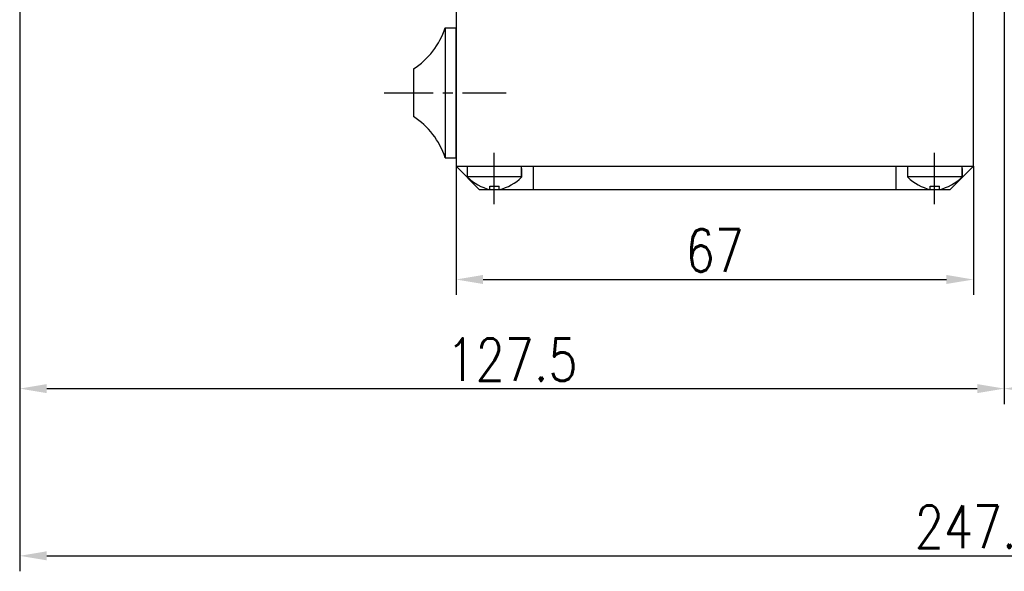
# Model space of a CAD drawing. Header units: inches. Extents: x -753 to 5070, y -3075 to 1581.
# Tile 70 of 178: x 3623 to 3751, y -2725 to -2654. Entities that reach past the tile are written whole.
import ezdxf

# ---------------------------------------------------------------- set-up
doc = ezdxf.new("R2010")
doc.units = ezdxf.units.IN
doc.header["$LTSCALE"] = 10
doc.header["$MEASUREMENT"] = 0
doc.linetypes.add('CENTER', pattern=[10.16, 6.35, -1.27, 1.27, -1.27])
for name, color, linetype in [('1轮廓实线层', 7, 'Continuous'), ('3中心线层', 1, 'CENTER'), ('7标注层', 4, 'Continuous')]:
    doc.layers.add(name, color=color, linetype=linetype)
doc.styles.add('TH_GBDIM', font='romans.shx', dxfattribs={"width": 0.8, "bigfont": 'gbcbig.shx'})
doc.dimstyles.new('TH_GBDIM', dxfattribs={"dimtxt": 3.5, "dimasz": 2.5, "dimexe": 2, "dimexo": 0, "dimgap": 1, "dimtad": 1, "dimdec": 4, "dimdsep": 46, "dimtxsty": 'TH_GBDIM', "dimcen": 0.09, "dimclrd": 4, "dimclre": 4, "dimclrt": 3, "dimadec": 0, "dimazin": 0, "dimtfac": 1, "dimtdec": 4, "dimtmove": 0, "dimatfit": 3, "dimfxl": 1, "dimtzin": 0, "dimarcsym": 0})

# ---------------------------------------------------------------- blocks, each defined once
blk = doc.blocks.new('*D375')
at = {"layer": '7标注层', "color": 4, "lineweight": -2, "transparency": 16777216}
for p, q in [((3750.8, -2561.89), (3750.8, -2703.62)), ((3830.8, -2635.97), (3830.8, -2703.62)), ((3754.3, -2701.62), (3827.3, -2701.62))]:
    blk.add_line(p, q, dxfattribs=at)
at = {"layer": '7标注层', "color": 4, "transparency": 16777216}
for points in [[(3754.3, -2701.04), (3754.3, -2702.21), (3750.8, -2701.62)], [(3827.3, -2701.04), (3827.3, -2702.21), (3830.8, -2701.62)]]:
    blk.add_solid(points, dxfattribs=at)
at = {"layer": 'Defpoints', "color": 0, "transparency": 16777216}
for p in [(3750.8, -2561.89), (3830.8, -2635.97), (3830.8, -2701.62)]:
    blk.add_point(p, dxfattribs=at)
at = {"layer": '7标注层', "color": 3, "transparency": 16777216, "insert": (3790.8, -2697.87), "char_height": 5.5, "attachment_point": 5, "style": 'TH_GBDIM'}
blk.add_mtext('80', dxfattribs=at)
blk = doc.blocks.new('*D392')
at = {"layer": '7标注层', "color": 4, "lineweight": -2, "transparency": 16777216}
for p, q in [((3623.3, -2583.46), (3623.3, -2725.26)), ((3870.8, -2583.46), (3870.8, -2725.26)), ((3626.8, -2723.26), (3867.3, -2723.26))]:
    blk.add_line(p, q, dxfattribs=at)
at = {"layer": '7标注层', "color": 4, "transparency": 16777216}
for points in [[(3626.8, -2722.67), (3626.8, -2723.84), (3623.3, -2723.26)], [(3867.3, -2722.67), (3867.3, -2723.84), (3870.8, -2723.26)]]:
    blk.add_solid(points, dxfattribs=at)
at = {"layer": 'Defpoints', "color": 0, "transparency": 16777216}
for p in [(3623.3, -2583.46), (3870.8, -2583.46), (3870.8, -2723.26)]:
    blk.add_point(p, dxfattribs=at)
at = {"layer": '7标注层', "color": 3, "transparency": 16777216, "insert": (3747.68, -2719.51), "char_height": 5.5, "attachment_point": 5, "style": 'TH_GBDIM'}
blk.add_mtext('247.5', dxfattribs=at)
blk = doc.blocks.new('*D463')
at = {"layer": '7标注层', "color": 4, "lineweight": -2, "transparency": 16777216}
for p, q in [((3750.8, -2561.89), (3750.8, -2703.62)), ((3623.3, -2583.46), (3623.3, -2703.62)), ((3626.8, -2701.62), (3747.3, -2701.62))]:
    blk.add_line(p, q, dxfattribs=at)
at = {"layer": '7标注层', "color": 4, "transparency": 16777216}
for points in [[(3626.8, -2701.04), (3626.8, -2702.21), (3623.3, -2701.62)], [(3747.3, -2701.04), (3747.3, -2702.21), (3750.8, -2701.62)]]:
    blk.add_solid(points, dxfattribs=at)
at = {"layer": 'Defpoints', "color": 0, "transparency": 16777216}
for p in [(3750.8, -2561.89), (3623.3, -2583.46), (3750.8, -2701.62)]:
    blk.add_point(p, dxfattribs=at)
at = {"layer": '7标注层', "color": 3, "transparency": 16777216, "insert": (3687.05, -2697.87), "char_height": 5.5, "attachment_point": 5, "style": 'TH_GBDIM'}
blk.add_mtext('127.5', dxfattribs=at)
blk = doc.blocks.new('*D465')
at = {"layer": '7标注层', "color": 4, "lineweight": -2, "transparency": 16777216}
for p, q in [((3679.8, -2672.85), (3679.8, -2689.51)), ((3746.8, -2672.85), (3746.8, -2689.51)), ((3683.3, -2687.51), (3743.3, -2687.51))]:
    blk.add_line(p, q, dxfattribs=at)
at = {"layer": '7标注层', "color": 4, "transparency": 16777216}
for points in [[(3683.3, -2686.92), (3683.3, -2688.09), (3679.8, -2687.51)], [(3743.3, -2686.92), (3743.3, -2688.09), (3746.8, -2687.51)]]:
    blk.add_solid(points, dxfattribs=at)
at = {"layer": 'Defpoints', "color": 0, "transparency": 16777216}
for p in [(3679.8, -2672.85), (3746.8, -2672.85), (3746.8, -2687.51)]:
    blk.add_point(p, dxfattribs=at)
at = {"layer": '7标注层', "color": 3, "transparency": 16777216, "insert": (3713.3, -2683.76), "char_height": 5.5, "attachment_point": 5, "style": 'TH_GBDIM'}
blk.add_mtext('67', dxfattribs=at)

msp = doc.modelspace()

# ---------------------------------------------------------------- linework, layer by layer
for p, q in [((3746.797, -2672.847), (3746.797, -2641.847)), ((3681.297, -2674.283), (3681.297, -2672.847)), ((3688.297, -2674.283), (3688.297, -2672.847)), ((3688.297, -2673.15), (3688.297, -2674.283)), ((3738.297, -2674.283), (3738.297, -2672.847)), ((3745.344, -2674.283), (3745.344, -2672.847)), ((3745.344, -2673.15), (3745.344, -2674.283)), ((3681.297, -2674.188), (3688.297, -2674.188)), ((3738.297, -2674.188), (3745.297, -2674.188)), ((3684.197, -2675.447), (3685.397, -2675.447)), ((3684.197, -2675.875), (3684.197, -2675.447)), ((3685.397, -2675.875), (3685.397, -2675.447)), ((3741.197, -2675.447), (3742.397, -2675.447)), ((3741.197, -2675.875), (3741.197, -2675.447)), ((3742.397, -2675.875), (3742.397, -2675.447))]:
    msp.add_line(p, q)
for centre, start, end in [((3685.757, -2669.599), 226.40085, 256.04276), ((3683.837, -2669.599), 283.95724, 313.59915), ((3742.757, -2669.599), 226.40085, 256.04276), ((3740.837, -2669.599), 283.95724, 313.59915)]:
    msp.add_arc(centre, 6.467, start, end)
at = {"layer": '1轮廓实线层'}
for p, q in [((3679.797, -2642.291), (3679.797, -2672.847)), ((3678.389, -2654.947), (3678.389, -2671.747)), ((3678.389, -2654.947), (3679.797, -2654.947)), ((3679.797, -2671.747), (3679.797, -2654.947)), ((3674.272, -2660.266), (3674.272, -2666.429)), ((3678.389, -2671.747), (3679.797, -2671.747)), ((3679.797, -2672.847), (3682.797, -2675.847)), ((3679.797, -2672.847), (3689.797, -2672.847)), ((3689.797, -2672.847), (3689.797, -2675.847)), ((3736.797, -2672.847), (3746.797, -2672.847)), ((3736.797, -2675.847), (3736.797, -2672.847)), ((3746.797, -2672.847), (3743.797, -2675.847)), ((3682.797, -2675.847), (3743.797, -2675.847))]:
    msp.add_line(p, q, dxfattribs=at)
at = {"layer": '1轮廓实线层', "color": 7}
msp.add_line((3689.797, -2672.847), (3736.797, -2672.847), dxfattribs=at)
at = {"layer": '1轮廓实线层'}
for centre, start, end in [((3668.949, -2651.892), 302.44386, 342.06748), ((3668.949, -2674.802), 17.93252, 57.55614)]:
    msp.add_arc(centre, 9.922, start, end, dxfattribs=at)
at = {"layer": '3中心线层', "ltscale": 0.1}
msp.add_line((3670.486, -2663.347), (3686.293, -2663.347), dxfattribs=at)
at = {"layer": '3中心线层'}
for p, q in [((3684.75, -2677.754), (3684.75, -2671.133)), ((3741.75, -2677.754), (3741.75, -2671.133))]:
    msp.add_line(p, q, dxfattribs=at)

# ---------------------------------------------------------------- dimensions: what is measured, and where the dimension line sits
at = {"layer": '7标注层'}
for base, p1, p2, picture, middle in [((3750.797, -2701.623), (3623.297, -2583.464), (3750.797, -2561.889), '*D463', (3687.047, -2701.623)), ((3830.796, -2701.623), (3750.797, -2561.889), (3830.796, -2635.971), '*D375', (3790.797, -2701.623)), ((3870.796, -2723.258), (3623.297, -2583.464), (3870.796, -2583.464), '*D392', (3747.678, -2723.258)), ((3746.797, -2687.505), (3679.797, -2672.847), (3746.797, -2672.847), '*D465', (3713.297, -2687.505))]:
    dim = msp.add_linear_dim(base=base, p1=p1, p2=p2, dimstyle='TH_GBDIM', override={"dimtxt": 5.5, "dimasz": 3.5, "dimdec": 1, "dimadec": 1}, dxfattribs=at)
    dim.commit()
    dim.dimension.update_dxf_attribs({"geometry": picture, "text_midpoint": middle, "dimtype": 160})

doc.saveas('drawing.dxf')
